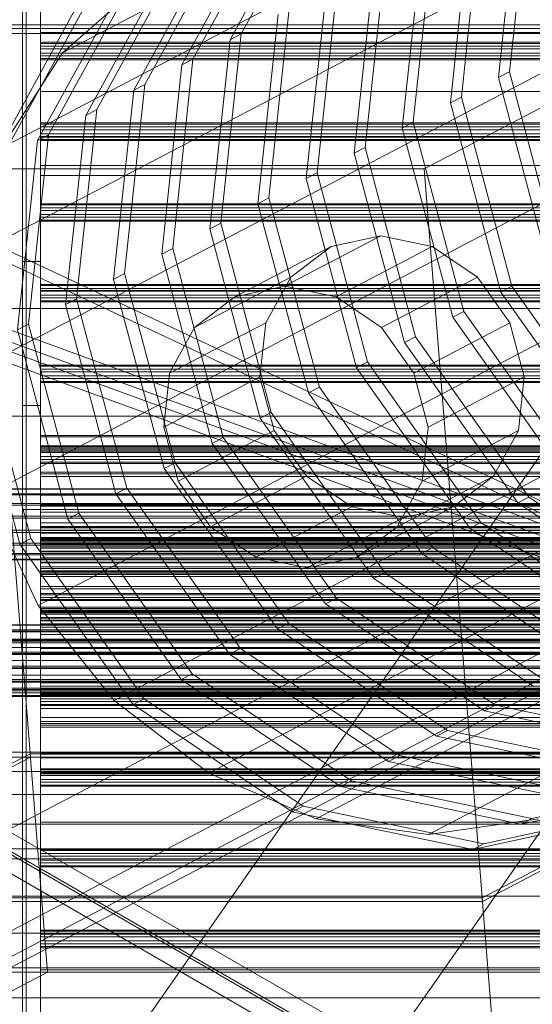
# Model space of a CAD drawing. Header units: millimetres. Extents: x -4738 to 65662, y -68080 to 6847.
# Tile 174 of 256: x -1256 to -1113, y -33544 to -33270. Entities that reach past the tile are written whole.
import ezdxf

# ---------------------------------------------------------------- set-up
doc = ezdxf.new("R2010")
doc.units = ezdxf.units.MM
for name, color, linetype, lineweight in [('COTAS_O', 1, 'Continuous', 0), ('frontal_C03', 7, 'Continuous', 0), ('frontal_C10', 7, 'Continuous', 0), ('frontal_dosificador', 7, 'Continuous', 0), ('frontal_secador', 7, 'Continuous', 0), ('frontal_tolva', 7, 'Continuous', 0)]:
    doc.layers.add(name, color=color, linetype=linetype, lineweight=lineweight)
doc.dimstyles.new('R19_100', dxfattribs={"dimtxt": 250, "dimasz": 150, "dimexe": 150, "dimexo": 80, "dimgap": 100, "dimtad": 1, "dimtih": 1, "dimtoh": 1, "dimdsep": 46, "dimcen": 0.09, "dimadec": 0, "dimazin": 0, "dimtfac": 1, "dimtdec": 4, "dimtofl": 0, "dimtmove": 0, "dimatfit": 3, "dimfxl": 1, "dimtolj": 1, "dimtzin": 0, "dimarcsym": 0})

# ---------------------------------------------------------------- blocks, each defined once
blk = doc.blocks.new('DIM_R31_47')
at = {"layer": 'COTAS_O'}
for p, q in [((-1725, -31700), (-1025, -31700)), ((-1025, -31700), (-1070, -31850)), ((-1025, -34400), (-1025, -31700)), ((-1025, -31700), (-980, -31850)), ((-1025, -34400), (-1070, -34250)), ((-1025, -34400), (-980, -34250)), ((-1725, -34400), (-1025, -34400))]:
    blk.add_line(p, q, dxfattribs=at)
blk.add_text('2700 O', height=250, rotation=90, dxfattribs=at).set_placement((-1125, -33050))
blk = doc.blocks.new('DIM_R31_48')
at = {"layer": 'COTAS_O'}
for p, q in [((-1725, -33700), (-1575, -33655)), ((1725, -33700), (1575, -33655)), ((-1725, -34400), (-1725, -33700)), ((-1725, -33700), (1725, -33700)), ((-1725, -33700), (-1575, -33745)), ((1725, -33700), (1575, -33745)), ((1725, -34400), (1725, -33700))]:
    blk.add_line(p, q, dxfattribs=at)
blk.add_text('3450 O', height=250, dxfattribs=at).set_placement((0, -33600))
blk = doc.blocks.new('DIM_R31_55')
at = {"layer": 'COTAS_O'}
for p, q in [((-1400, -33000), (-700, -33000)), ((-700, -33000), (-745, -33150)), ((-700, -36000), (-700, -33000)), ((-700, -33000), (-655, -33150)), ((-700, -36000), (-745, -35850)), ((-700, -36000), (-655, -35850)), ((-1400, -36000), (-700, -36000))]:
    blk.add_line(p, q, dxfattribs=at)
blk.add_text('3000 O', height=250, rotation=90, dxfattribs=at).set_placement((-800, -34500))

msp = doc.modelspace()

# ---------------------------------------------------------------- linework, layer by layer
at = {"layer": 'frontal_C03'}
for p, q in [((-1254, -34946.422), (-1254, -32331.232)), ((-1250, -32331.232), (-1250, -34946.422)), ((-1254, -32430.626), (-1254, -35045.817)), ((-1250, -35045.817), (-1250, -32430.626)), ((-1250, -33276.282), (-1250, -33275.966)), ((-1250, -33275.966), (-1250, -33277.076)), ((1250, -33275.966), (-1250, -33275.966)), ((-1250, -33277.84), (-1250, -33276.282)), ((1250, -33276.282), (-1250, -33276.282)), ((-1250, -33277.076), (-1250, -33278.963)), ((1250, -33277.076), (-1250, -33277.076)), ((-1250, -33279.727), (-1250, -33277.84)), ((-1250, -33277.84), (1250, -33277.84)), ((-1250, -33278.963), (-1250, -33280.521)), ((1250, -33278.963), (-1250, -33278.963)), ((-1250, -33280.838), (-1250, -33279.727)), ((1250, -33279.727), (-1250, -33279.727)), ((-1250, -33280.521), (-1250, -33280.838)), ((1250, -33280.521), (-1250, -33280.521)), ((1250, -33280.838), (-1250, -33280.838)), ((-1250, -33298.74), (-1250, -33298.423)), ((-1250, -33298.423), (-1250, -33299.534)), ((1250, -33298.423), (-1250, -33298.423)), ((-1250, -33300.298), (-1250, -33298.74)), ((1250, -33298.74), (-1250, -33298.74)), ((-1250, -33299.534), (-1250, -33301.421)), ((1250, -33299.534), (-1250, -33299.534)), ((-1250, -33302.185), (-1250, -33300.298)), ((-1250, -33300.298), (1250, -33300.298)), ((-1250, -33301.421), (-1250, -33302.979)), ((1250, -33301.421), (-1250, -33301.421)), ((-1250, -33303.296), (-1250, -33302.185)), ((1250, -33302.185), (-1250, -33302.185)), ((-1250, -33302.979), (-1250, -33303.296)), ((1250, -33302.979), (-1250, -33302.979)), ((1250, -33303.296), (-1250, -33303.296)), ((-1250, -33321.197), (-1250, -33320.881)), ((-1250, -33320.881), (-1250, -33321.991)), ((1250, -33320.881), (-1250, -33320.881)), ((-1250, -33322.756), (-1250, -33321.197)), ((1250, -33321.197), (-1250, -33321.197)), ((-1250, -33321.991), (-1250, -33323.879)), ((1250, -33321.991), (-1250, -33321.991)), ((-1250, -33324.643), (-1250, -33322.756)), ((-1250, -33322.756), (1250, -33322.756)), ((-1250, -33323.879), (-1250, -33325.437)), ((1250, -33323.879), (-1250, -33323.879)), ((-1250, -33325.753), (-1250, -33324.643)), ((1250, -33324.643), (-1250, -33324.643)), ((-1250, -33325.437), (-1250, -33325.753)), ((1250, -33325.437), (-1250, -33325.437)), ((1250, -33325.753), (-1250, -33325.753)), ((-1250, -33343.655), (-1250, -33343.339)), ((-1250, -33343.339), (-1250, -33344.449)), ((1250, -33343.339), (-1250, -33343.339)), ((-1250, -33345.213), (-1250, -33343.655)), ((1250, -33343.655), (-1250, -33343.655)), ((-1250, -33344.449), (-1250, -33346.336)), ((1250, -33344.449), (-1250, -33344.449)), ((-1250, -33347.1), (-1250, -33345.213)), ((-1250, -33345.213), (1250, -33345.213)), ((-1250, -33346.336), (-1250, -33347.894)), ((1250, -33346.336), (-1250, -33346.336)), ((-1250, -33348.211), (-1250, -33347.1)), ((1250, -33347.1), (-1250, -33347.1)), ((-1250, -33347.894), (-1250, -33348.211)), ((1250, -33347.894), (-1250, -33347.894)), ((1250, -33348.211), (-1250, -33348.211)), ((-1250, -33366.113), (-1250, -33365.796)), ((-1250, -33365.796), (-1250, -33366.907)), ((1250, -33365.796), (-1250, -33365.796)), ((-1250, -33367.671), (-1250, -33366.113)), ((1250, -33366.113), (-1250, -33366.113)), ((-1250, -33366.907), (-1250, -33368.794)), ((1250, -33366.907), (-1250, -33366.907)), ((-1250, -33369.558), (-1250, -33367.671)), ((-1250, -33367.671), (1250, -33367.671)), ((-1250, -33368.794), (-1250, -33370.352)), ((1250, -33368.794), (-1250, -33368.794)), ((-1250, -33370.668), (-1250, -33369.558)), ((1250, -33369.558), (-1250, -33369.558)), ((-1250, -33370.352), (-1250, -33370.668)), ((1250, -33370.352), (-1250, -33370.352)), ((1250, -33370.668), (-1250, -33370.668)), ((-1250, -33388.874), (-1250, -33385.414)), ((-1250, -33385.414), (-1250, -33385.708)), ((1250, -33385.414), (-1250, -33385.414)), ((-1250, -33385.708), (-1250, -33389.711)), ((1250, -33385.708), (-1250, -33385.708)), ((-1250, -33388.57), (-1250, -33388.254)), ((-1250, -33388.254), (-1250, -33389.364)), ((1250, -33388.254), (-1250, -33388.254)), ((-1250, -33390.129), (-1250, -33388.57)), ((1250, -33388.57), (-1250, -33388.57)), ((-1250, -33395.56), (-1250, -33388.874)), ((1250, -33388.874), (-1250, -33388.874)), ((-1250, -33389.364), (-1250, -33391.251)), ((1250, -33389.364), (-1250, -33389.364)), ((-1250, -33389.711), (-1250, -33396.814)), ((1250, -33389.711), (-1250, -33389.711)), ((-1250, -33392.016), (-1250, -33390.129)), ((-1250, -33390.129), (1250, -33390.129)), ((-1250, -33391.251), (-1250, -33392.81)), ((1250, -33391.251), (-1250, -33391.251)), ((-1250, -33393.126), (-1250, -33392.016)), ((1250, -33392.016), (-1250, -33392.016)), ((-1250, -33392.81), (-1250, -33393.126)), ((1250, -33392.81), (-1250, -33392.81)), ((1250, -33393.126), (-1250, -33393.126)), ((-1250, -33404.455), (-1250, -33395.56)), ((1250, -33395.56), (-1250, -33395.56)), ((-1250, -33396.814), (-1250, -33405.934)), ((1250, -33396.814), (-1250, -33396.814)), ((1496, -33400.208), (-1496, -33400.208)), ((1496, -33400.325), (-1496, -33400.325)), ((1496, -33401.591), (-1496, -33401.591)), ((1496, -33401.926), (-1496, -33401.926)), ((1496, -33404.266), (-1496, -33404.266)), ((1496, -33404.767), (-1496, -33404.767)), ((-1250, -33414.205), (-1250, -33404.455)), ((-1250, -33404.455), (1250, -33404.455)), ((-1496, -33407.824), (1496, -33407.824)), ((-1250, -33405.934), (-1250, -33415.684)), ((1250, -33405.934), (-1250, -33405.934)), ((1496, -33408.416), (-1496, -33408.416)), ((-1250, -33411.028), (-1250, -33410.711)), ((-1250, -33410.711), (-1250, -33411.822)), ((1250, -33410.711), (-1250, -33410.711)), ((1496, -33411.724), (-1496, -33411.724)), ((1496, -33412.316), (-1496, -33412.316)), ((-1250, -33412.586), (-1250, -33411.028)), ((1250, -33411.028), (-1250, -33411.028)), ((-1250, -33411.822), (-1250, -33413.709)), ((1250, -33411.822), (-1250, -33411.822)), ((-1250, -33414.473), (-1250, -33412.586)), ((-1250, -33412.586), (1250, -33412.586)), ((1496, -33415.372), (-1496, -33415.372)), ((1496, -33415.874), (-1496, -33415.874)), ((-1250, -33413.709), (-1250, -33415.267)), ((1250, -33413.709), (-1250, -33413.709)), ((-1250, -33423.326), (-1250, -33414.205)), ((1250, -33414.205), (-1250, -33414.205)), ((-1250, -33415.584), (-1250, -33414.473)), ((1250, -33414.473), (-1250, -33414.473)), ((-1250, -33415.267), (-1250, -33415.584)), ((1250, -33415.267), (-1250, -33415.267)), ((1250, -33415.584), (-1250, -33415.584)), ((-1250, -33415.684), (-1250, -33424.58)), ((1250, -33415.684), (-1250, -33415.684)), ((-1250, -33420.8), (-1250, -33416.372)), ((-1250, -33416.372), (-1250, -33416.749)), ((1250, -33416.372), (-1250, -33416.372)), ((1496, -33418.213), (-1496, -33418.213)), ((1496, -33418.548), (-1496, -33418.548)), ((-1250, -33416.749), (-1250, -33421.872)), ((1250, -33416.749), (-1250, -33416.749)), ((1496, -33419.814), (-1496, -33419.814)), ((1496, -33419.932), (-1496, -33419.932)), ((-1250, -33429.359), (-1250, -33420.8)), ((1250, -33420.8), (-1250, -33420.8)), ((-1250, -33421.872), (-1250, -33430.963)), ((1250, -33421.872), (-1250, -33421.872)), ((-1250, -33430.428), (-1250, -33423.326)), ((1250, -33423.326), (-1250, -33423.326)), ((-1250, -33424.58), (-1250, -33431.266)), ((1250, -33424.58), (-1250, -33424.58)), ((-1250, -33440.745), (-1250, -33429.359)), ((1250, -33429.359), (-1250, -33429.359)), ((-1250, -33434.431), (-1250, -33430.428)), ((1250, -33430.428), (-1250, -33430.428)), ((-1250, -33430.963), (-1250, -33442.637)), ((1250, -33430.963), (-1250, -33430.963)), ((-1250, -33431.266), (-1250, -33434.725)), ((1250, -33431.266), (-1250, -33431.266)), ((-1250, -33433.486), (-1250, -33433.169)), ((-1250, -33433.169), (-1250, -33434.28)), ((1250, -33433.169), (-1250, -33433.169)), ((-1250, -33435.044), (-1250, -33433.486)), ((1250, -33433.486), (-1250, -33433.486)), ((-1250, -33434.28), (-1250, -33436.167)), ((1250, -33434.28), (-1250, -33434.28)), ((-1250, -33434.725), (-1250, -33434.431)), ((1250, -33434.431), (-1250, -33434.431)), ((1250, -33434.725), (-1250, -33434.725)), ((-1250, -33436.931), (-1250, -33435.044)), ((-1250, -33435.044), (1250, -33435.044)), ((1496, -33438.069), (-1496, -33438.069)), ((1496, -33438.187), (-1496, -33438.187)), ((-1250, -33436.167), (-1250, -33437.725)), ((1250, -33436.167), (-1250, -33436.167)), ((-1250, -33438.041), (-1250, -33436.931)), ((1250, -33436.931), (-1250, -33436.931)), ((-1250, -33437.725), (-1250, -33438.041)), ((1250, -33437.725), (-1250, -33437.725)), ((1250, -33438.041), (-1250, -33438.041)), ((1496, -33439.453), (-1496, -33439.453)), ((1496, -33439.788), (-1496, -33439.788)), ((-1250, -33453.225), (-1250, -33440.745)), ((-1250, -33440.745), (1250, -33440.745)), ((1496, -33442.127), (-1496, -33442.127)), ((1496, -33442.629), (-1496, -33442.629)), ((-1250, -33442.637), (-1250, -33455.118)), ((1250, -33442.637), (-1250, -33442.637)), ((-1496, -33445.685), (1496, -33445.685)), ((1496, -33446.277), (-1496, -33446.277)), ((1496, -33449.585), (-1496, -33449.585)), ((1496, -33450.177), (-1496, -33450.177)), ((1496, -33453.234), (-1496, -33453.234)), ((1496, -33453.735), (-1496, -33453.735)), ((-1250, -33464.899), (-1250, -33453.225)), ((1250, -33453.225), (-1250, -33453.225)), ((1496, -33456.075), (-1496, -33456.075)), ((1496, -33456.41), (-1496, -33456.41)), ((-1250, -33455.118), (-1250, -33466.504)), ((1250, -33455.118), (-1250, -33455.118)), ((-1250, -33455.943), (-1250, -33455.627)), ((-1250, -33455.627), (-1250, -33456.737)), ((1250, -33455.627), (-1250, -33455.627)), ((-1250, -33457.501), (-1250, -33455.943)), ((1250, -33455.943), (-1250, -33455.943)), ((-1250, -33456.737), (-1250, -33458.624)), ((1250, -33456.737), (-1250, -33456.737)), ((1496, -33457.676), (-1496, -33457.676)), ((1496, -33457.793), (-1496, -33457.793)), ((-1250, -33459.388), (-1250, -33457.501)), ((-1250, -33457.501), (1250, -33457.501)), ((-1250, -33458.624), (-1250, -33460.182)), ((1250, -33458.624), (-1250, -33458.624)), ((-1250, -33460.499), (-1250, -33459.388)), ((1250, -33459.388), (-1250, -33459.388)), ((-1250, -33460.182), (-1250, -33460.499)), ((1250, -33460.182), (-1250, -33460.182)), ((1250, -33460.499), (-1250, -33460.499)), ((-1250, -33473.99), (-1250, -33464.899)), ((1250, -33464.899), (-1250, -33464.899)), ((-1250, -33466.504), (-1250, -33475.062)), ((1250, -33466.504), (-1250, -33466.504)), ((-1250, -33479.114), (-1250, -33473.99)), ((1250, -33473.99), (-1250, -33473.99)), ((-1250, -33475.062), (-1250, -33479.49)), ((1250, -33475.062), (-1250, -33475.062)), ((-1250, -33478.401), (-1250, -33478.084)), ((-1250, -33478.084), (-1250, -33479.195)), ((1250, -33478.084), (-1250, -33478.084)), ((-1250, -33479.959), (-1250, -33478.401)), ((1250, -33478.401), (-1250, -33478.401)), ((-1250, -33479.49), (-1250, -33479.114)), ((1250, -33479.114), (-1250, -33479.114)), ((-1250, -33479.195), (-1250, -33481.082)), ((1250, -33479.195), (-1250, -33479.195)), ((1250, -33479.49), (-1250, -33479.49)), ((-1250, -33481.846), (-1250, -33479.959)), ((-1250, -33479.959), (1250, -33479.959)), ((-1250, -33481.082), (-1250, -33482.64)), ((1250, -33481.082), (-1250, -33481.082)), ((-1250, -33482.957), (-1250, -33481.846)), ((1250, -33481.846), (-1250, -33481.846)), ((-1250, -33482.64), (-1250, -33482.957)), ((1250, -33482.64), (-1250, -33482.64)), ((1250, -33482.957), (-1250, -33482.957)), ((-1250, -33500.858), (-1250, -33500.542)), ((-1250, -33500.542), (-1250, -33501.652)), ((1250, -33500.542), (-1250, -33500.542)), ((-1250, -33502.417), (-1250, -33500.858)), ((1250, -33500.858), (-1250, -33500.858)), ((-1250, -33501.652), (-1250, -33503.54)), ((1250, -33501.652), (-1250, -33501.652)), ((-1250, -33504.304), (-1250, -33502.417)), ((-1250, -33502.417), (1250, -33502.417)), ((-1250, -33503.54), (-1250, -33505.098)), ((1250, -33503.54), (-1250, -33503.54)), ((-1250, -33505.414), (-1250, -33504.304)), ((1250, -33504.304), (-1250, -33504.304)), ((-1250, -33505.098), (-1250, -33505.414)), ((1250, -33505.098), (-1250, -33505.098)), ((1250, -33505.414), (-1250, -33505.414)), ((-1250, -33523.316), (-1250, -33523)), ((-1250, -33523), (-1250, -33524.11)), ((1250, -33523), (-1250, -33523)), ((-1250, -33524.874), (-1250, -33523.316)), ((1250, -33523.316), (-1250, -33523.316)), ((-1250, -33524.11), (-1250, -33525.997)), ((1250, -33524.11), (-1250, -33524.11)), ((-1250, -33526.761), (-1250, -33524.874)), ((-1250, -33524.874), (1250, -33524.874)), ((-1250, -33525.997), (-1250, -33527.555)), ((1250, -33525.997), (-1250, -33525.997)), ((-1250, -33527.872), (-1250, -33526.761)), ((1250, -33526.761), (-1250, -33526.761)), ((-1250, -33527.555), (-1250, -33527.872)), ((1250, -33527.555), (-1250, -33527.555)), ((1250, -33527.872), (-1250, -33527.872))]:
    msp.add_line(p, q, dxfattribs=at)
at = {"layer": 'frontal_C10'}
for p, q in [((-1243.844, -33278.952), (-1060.092, -33182.723)), ((-1260.751, -33305.329), (-1077, -33209.1)), ((-1194.096, -33273.67), (-1169.649, -33229.045)), ((-1172.712, -33230.649), (-1197.159, -33275.273)), ((-1119.333, -33284.207), (-1113.705, -33231.569)), ((-1116.767, -33233.173), (-1122.396, -33285.811)), ((-1186.11, -33237.666), (-1210.557, -33282.29)), ((-1207.495, -33280.686), (-1183.048, -33236.062)), ((-1270.25, -33336.046), (-1086.498, -33239.817)), ((-1130.166, -33240.19), (-1135.794, -33292.828)), ((-1132.732, -33291.224), (-1127.103, -33238.586)), ((-1220.893, -33287.703), (-1196.446, -33243.079)), ((-1199.509, -33244.683), (-1223.956, -33289.307)), ((-1146.131, -33298.241), (-1140.502, -33245.603)), ((-1143.564, -33247.207), (-1149.193, -33299.845)), ((-1212.907, -33251.699), (-1237.354, -33296.324)), ((-1234.292, -33294.72), (-1209.845, -33250.095)), ((-1156.963, -33254.223), (-1162.592, -33306.861)), ((-1159.529, -33305.258), (-1153.9, -33252.62)), ((-1247.69, -33301.736), (-1223.243, -33257.112)), ((-1226.306, -33258.716), (-1250.753, -33303.34)), ((-1220.679, -33258.712), (-1243.844, -33278.952)), ((-1172.928, -33312.274), (-1167.299, -33259.636)), ((-1170.361, -33261.24), (-1175.99, -33313.878)), ((-1261.089, -33308.753), (-1236.642, -33264.129)), ((-1239.704, -33265.733), (-1264.151, -33310.357)), ((-1183.76, -33268.257), (-1189.389, -33320.895)), ((-1186.326, -33319.291), (-1180.698, -33266.653)), ((-1066.575, -33271.13), (-1269.085, -33271.13)), ((-1269.085, -33271.13), (-1252.791, -33474.907)), ((-1143.139, -33311.226), (-1066.575, -33271.13)), ((-1087.94, -33272.78), (-1271.691, -33369.009)), ((-1199.725, -33326.308), (-1194.096, -33273.67)), ((-1197.159, -33275.273), (-1194.096, -33273.67)), ((-1197.159, -33275.273), (-1202.787, -33327.911)), ((-1243.844, -33278.952), (-1260.751, -33305.329)), ((-1213.123, -33333.324), (-1207.495, -33280.686)), ((-1210.557, -33282.29), (-1207.495, -33280.686)), ((-1210.557, -33282.29), (-1216.186, -33334.928)), ((-1119.333, -33284.207), (-1122.396, -33285.811)), ((-1105.287, -33336.845), (-1119.333, -33284.207)), ((-983.45, -33466.724), (-1368.845, -33285.781)), ((-1361.482, -33285.781), (-976.086, -33466.724)), ((-1122.396, -33285.811), (-1108.349, -33338.449)), ((-1223.956, -33289.307), (-1229.584, -33341.945)), ((-1226.522, -33340.341), (-1220.893, -33287.703)), ((-1223.956, -33289.307), (-1220.893, -33287.703)), ((-1132.732, -33291.224), (-1135.794, -33292.828)), ((-1135.794, -33292.828), (-1121.748, -33345.466)), ((-1118.685, -33343.862), (-1132.732, -33291.224)), ((-1239.921, -33347.358), (-1234.292, -33294.72)), ((-1237.354, -33296.324), (-1234.292, -33294.72)), ((-1237.354, -33296.324), (-1242.983, -33348.962)), ((-1146.131, -33298.241), (-1149.193, -33299.845)), ((-1132.084, -33350.879), (-1146.131, -33298.241)), ((-1149.193, -33299.845), (-1135.147, -33352.483)), ((-1250.753, -33303.34), (-1256.382, -33355.978)), ((-1253.319, -33354.374), (-1247.69, -33301.736)), ((-1250.753, -33303.34), (-1247.69, -33301.736)), ((-1264.978, -33401.973), (-1081.226, -33305.744)), ((-1159.529, -33305.258), (-1162.592, -33306.861)), ((-1145.483, -33357.895), (-1159.529, -33305.258)), ((-1162.592, -33306.861), (-1148.545, -33359.499)), ((-1345.648, -33311.226), (-1143.139, -33311.226)), ((-1172.928, -33312.274), (-1175.99, -33313.878)), ((-1158.881, -33364.912), (-1172.928, -33312.274)), ((-1143.139, -33311.226), (-1126.845, -33515.003)), ((-1175.99, -33313.878), (-1161.944, -33366.516)), ((-1186.326, -33319.291), (-1189.389, -33320.895)), ((-1172.28, -33371.929), (-1186.326, -33319.291)), ((-1189.389, -33320.895), (-1175.342, -33373.533)), ((-960.323, -33468.03), (-1347.923, -33326.687)), ((-1338.718, -33326.687), (-951.118, -33468.03)), ((-1199.725, -33326.308), (-1202.787, -33327.911)), ((-1202.787, -33327.911), (-1188.741, -33380.549)), ((-1185.678, -33378.946), (-1199.725, -33326.308)), ((-1181.957, -33343.855), (-1155.16, -33329.821)), ((-1169.012, -33332.804), (-1155.16, -33329.821)), ((-1155.16, -33329.821), (-1140.831, -33332.804)), ((-1348.254, -33332.627), (-960.653, -33473.97)), ((-1339.049, -33332.627), (-951.449, -33473.97)), ((-1213.123, -33333.324), (-1216.186, -33334.928)), ((-1199.077, -33385.962), (-1213.123, -33333.324)), ((-1195.809, -33346.838), (-1169.012, -33332.804)), ((-1180.278, -33341.299), (-1169.012, -33332.804)), ((-1167.629, -33346.838), (-1140.831, -33332.804)), ((-1140.831, -33332.804), (-1128.207, -33341.299)), ((-1250.568, -33432.69), (-1066.816, -33336.461)), ((-1216.186, -33334.928), (-1202.139, -33387.566)), ((-1226.522, -33340.341), (-1229.584, -33341.945)), ((-1229.584, -33341.945), (-1215.538, -33394.583)), ((-1212.475, -33392.979), (-1226.522, -33340.341)), ((-1207.075, -33355.333), (-1180.278, -33341.299)), ((-1187.243, -33354.013), (-1180.278, -33341.299)), ((-1155.004, -33355.333), (-1128.207, -33341.299)), ((-1128.207, -33341.299), (-1119.209, -33354.013)), ((-1181.957, -33343.855), (-1195.809, -33346.838)), ((-1167.629, -33346.838), (-1181.957, -33343.855)), ((-1121.748, -33345.466), (-1118.685, -33343.862)), ((-1087.102, -33388.486), (-1118.685, -33343.862)), ((-1239.921, -33347.358), (-1242.983, -33348.962)), ((-1225.874, -33399.996), (-1239.921, -33347.358)), ((-1195.809, -33346.838), (-1207.075, -33355.333)), ((-1155.004, -33355.333), (-1167.629, -33346.838)), ((-1121.748, -33345.466), (-1090.165, -33390.09)), ((-1242.983, -33348.962), (-1228.936, -33401.6)), ((-1135.147, -33352.483), (-1132.084, -33350.879)), ((-1135.147, -33352.483), (-1103.563, -33397.107)), ((-1100.501, -33395.503), (-1132.084, -33350.879)), ((-1253.319, -33354.374), (-1256.382, -33355.978)), ((-1256.382, -33355.978), (-1242.335, -33408.616)), ((-1239.273, -33407.012), (-1253.319, -33354.374)), ((-1214.04, -33368.046), (-1187.243, -33354.013)), ((-1207.075, -33355.333), (-1214.04, -33368.046)), ((-1188.847, -33369.009), (-1187.243, -33354.013)), ((-1146.006, -33368.046), (-1155.004, -33355.333)), ((-1146.006, -33368.046), (-1119.209, -33354.013)), ((-1119.209, -33354.013), (-1115.207, -33369.009)), ((-1148.545, -33359.499), (-1145.483, -33357.895)), ((-1113.899, -33402.52), (-1145.483, -33357.895)), ((-1252.671, -33414.029), (-1266.718, -33361.391)), ((-1148.545, -33359.499), (-1116.962, -33404.124)), ((-1269.78, -33362.995), (-1255.734, -33415.633)), ((-1229.442, -33459.067), (-1045.69, -33362.838)), ((-1161.944, -33366.516), (-1158.881, -33364.912)), ((-1161.944, -33366.516), (-1130.36, -33411.14)), ((-1127.298, -33409.537), (-1158.881, -33364.912)), ((-1214.04, -33368.046), (-1215.644, -33383.043)), ((-1188.847, -33369.009), (-1215.644, -33383.043)), ((-1184.845, -33384.006), (-1188.847, -33369.009)), ((-1142.004, -33383.043), (-1146.006, -33368.046)), ((-1142.004, -33383.043), (-1115.207, -33369.009)), ((-1115.207, -33369.009), (-1116.811, -33384.006)), ((-1175.342, -33373.533), (-1172.28, -33371.929)), ((-1140.696, -33416.553), (-1172.28, -33371.929)), ((-1175.342, -33373.533), (-1143.759, -33418.157)), ((-1188.741, -33380.549), (-1185.678, -33378.946)), ((-1188.741, -33380.549), (-1157.157, -33425.174)), ((-1154.095, -33423.57), (-1185.678, -33378.946)), ((-1215.644, -33383.043), (-1211.642, -33398.039)), ((-1203.04, -33479.307), (-1019.288, -33383.078)), ((-1143.608, -33398.039), (-1142.004, -33383.043)), ((-1211.642, -33398.039), (-1184.845, -33384.006)), ((-1202.139, -33387.566), (-1199.077, -33385.962)), ((-1167.493, -33430.587), (-1199.077, -33385.962)), ((-1175.847, -33396.719), (-1184.845, -33384.006)), ((-1143.608, -33398.039), (-1116.811, -33384.006)), ((-1116.811, -33384.006), (-1123.776, -33396.719)), ((-1202.139, -33387.566), (-1170.556, -33432.19)), ((-1215.538, -33394.583), (-1212.475, -33392.979)), ((-1180.892, -33437.603), (-1212.475, -33392.979)), ((-1070.1, -33396.131), (-1269.164, -33500.38)), ((-1215.538, -33394.583), (-1183.955, -33439.207)), ((-1202.644, -33410.753), (-1175.847, -33396.719)), ((-1163.222, -33405.214), (-1175.847, -33396.719)), ((-1173.162, -33492.03), (-989.41, -33395.801)), ((-1150.573, -33410.753), (-1123.776, -33396.719)), ((-1123.776, -33396.719), (-1135.042, -33405.214)), ((-1211.642, -33398.039), (-1202.644, -33410.753)), ((-1150.573, -33410.753), (-1143.608, -33398.039)), ((-1264.978, -33401.973), (-1250.568, -33432.69)), ((-1228.936, -33401.6), (-1225.874, -33399.996)), ((-1228.936, -33401.6), (-1197.353, -33446.224)), ((-1194.291, -33444.62), (-1225.874, -33399.996)), ((-1141.843, -33496.37), (-958.091, -33400.141)), ((-1116.962, -33404.124), (-1113.899, -33402.52)), ((-1069.587, -33432.337), (-1113.899, -33402.52)), ((-1190.019, -33419.248), (-1163.222, -33405.214)), ((-1148.893, -33408.197), (-1163.222, -33405.214)), ((-1161.839, -33419.248), (-1135.042, -33405.214)), ((-1135.042, -33405.214), (-1148.893, -33408.197)), ((-1116.962, -33404.124), (-1072.65, -33433.941)), ((-1242.335, -33408.616), (-1239.273, -33407.012)), ((-1207.689, -33451.637), (-1239.273, -33407.012)), ((-1242.335, -33408.616), (-1210.752, -33453.241)), ((-1202.644, -33410.753), (-1190.019, -33419.248)), ((-1175.691, -33422.231), (-1148.893, -33408.197)), ((-1161.839, -33419.248), (-1150.573, -33410.753)), ((-1130.36, -33411.14), (-1127.298, -33409.537)), ((-1082.986, -33439.354), (-1127.298, -33409.537)), ((-1130.36, -33411.14), (-1086.048, -33440.957)), ((-1255.734, -33415.633), (-1252.671, -33414.029)), ((-1255.734, -33415.633), (-1224.15, -33460.257)), ((-1221.088, -33458.653), (-1252.671, -33414.029)), ((-1143.759, -33418.157), (-1140.696, -33416.553)), ((-1143.759, -33418.157), (-1099.447, -33447.974)), ((-1096.384, -33446.37), (-1140.696, -33416.553)), ((-1190.019, -33419.248), (-1175.691, -33422.231)), ((-1175.691, -33422.231), (-1161.839, -33419.248)), ((-1157.157, -33425.174), (-1154.095, -33423.57)), ((-1109.783, -33453.387), (-1154.095, -33423.57)), ((-1073.509, -33426.411), (-1364.449, -33578.774)), ((-1157.157, -33425.174), (-1112.845, -33454.991)), ((-1266.422, -33534.669), (-1067.358, -33430.421)), ((-1250.568, -33432.69), (-1229.442, -33459.067)), ((-1170.556, -33432.19), (-1167.493, -33430.587)), ((-1170.556, -33432.19), (-1126.244, -33462.007)), ((-1123.182, -33460.404), (-1167.493, -33430.587)), ((-1363.666, -33588.571), (-1072.726, -33436.208)), ((-1183.955, -33439.207), (-1180.892, -33437.603)), ((-1136.58, -33467.42), (-1180.892, -33437.603)), ((-1183.955, -33439.207), (-1139.643, -33469.024)), ((-974.321, -33664.634), (-1356.285, -33444.666)), ((-1347.08, -33444.666), (-965.116, -33664.634)), ((-1197.353, -33446.224), (-1194.291, -33444.62)), ((-1197.353, -33446.224), (-1153.041, -33476.041)), ((-1149.979, -33474.437), (-1194.291, -33444.62)), ((-1356.8, -33450.52), (-974.836, -33670.487)), ((-1347.595, -33450.52), (-965.631, -33670.487)), ((-1210.752, -33453.241), (-1207.689, -33451.637)), ((-1163.377, -33481.454), (-1207.689, -33451.637)), ((-1210.752, -33453.241), (-1166.44, -33483.058)), ((-1229.442, -33459.067), (-1203.04, -33479.307)), ((-1224.15, -33460.257), (-1221.088, -33458.653)), ((-1176.776, -33488.47), (-1221.088, -33458.653)), ((-1224.15, -33460.257), (-1179.838, -33490.074)), ((-1126.244, -33462.007), (-1123.182, -33460.404)), ((-1126.244, -33462.007), (-1075.95, -33472.478)), ((-1072.887, -33470.874), (-1123.182, -33460.404)), ((-1139.643, -33469.024), (-1136.58, -33467.42)), ((-1086.286, -33477.891), (-1136.58, -33467.42)), ((-1139.643, -33469.024), (-1089.348, -33479.495)), ((-1252.869, -33473.928), (-1329.432, -33514.023)), ((-1329.354, -33515.003), (-1252.791, -33474.907)), ((-1050.36, -33473.928), (-1252.869, -33473.928)), ((-1252.869, -33473.928), (-1248.012, -33534.669)), ((-1252.791, -33474.907), (-1050.282, -33474.907)), ((-1153.041, -33476.041), (-1149.979, -33474.437)), ((-1153.041, -33476.041), (-1102.747, -33486.511)), ((-1099.684, -33484.907), (-1149.979, -33474.437)), ((-1126.923, -33514.023), (-1050.36, -33473.928)), ((-1050.282, -33474.907), (-1126.845, -33515.003)), ((-1203.04, -33479.307), (-1173.162, -33492.03)), ((-1166.44, -33483.058), (-1163.377, -33481.454)), ((-1113.083, -33491.924), (-1163.377, -33481.454)), ((-1064.463, -33481.454), (-1113.083, -33491.924)), ((-1166.44, -33483.058), (-1116.145, -33493.528)), ((-1116.145, -33493.528), (-1067.525, -33483.058)), ((-1179.838, -33490.074), (-1176.776, -33488.47)), ((-1179.838, -33490.074), (-1129.544, -33500.545)), ((-1126.481, -33498.941), (-1176.776, -33488.47)), ((-1129.544, -33500.545), (-1080.924, -33490.074)), ((-1077.861, -33488.47), (-1126.481, -33498.941)), ((-1173.162, -33492.03), (-1141.843, -33496.37)), ((-1141.843, -33496.37), (-1111.219, -33492.03)), ((-1116.145, -33493.528), (-1113.083, -33491.924)), ((-1269.164, -33500.38), (-1029.835, -33500.38)), ((-1129.544, -33500.545), (-1126.481, -33498.941)), ((-1329.432, -33514.023), (-1126.923, -33514.023)), ((-1126.923, -33514.023), (-1122.066, -33574.765)), ((-1126.845, -33515.003), (-1329.354, -33515.003)), ((-1324.576, -33574.765), (-1248.012, -33534.669)), ((-1027.093, -33534.669), (-1266.422, -33534.669)), ((-1248.012, -33534.669), (-1045.503, -33534.669))]:
    msp.add_line(p, q, dxfattribs=at)
at = {"layer": 'frontal_dosificador'}
for p, q in [((-230, -33380), (-1770, -33380)), ((-230, -33440), (-1770, -33440))]:
    msp.add_line(p, q, dxfattribs=at)
at = {"layer": 'frontal_secador'}
for p, q in [((-1255, -33350), (-1255, -33075)), ((-1250, -33350), (-1250, -33075)), ((-1255, -33337), (-1255, -33097)), ((-1250, -33097), (-1250, -33337)), ((-1250, -33156), (-1250, -33396)), ((-1250, -33162), (-1250, -33402)), ((-1255, -33166), (-1255, -33406)), ((-1250, -33406), (-1250, -33166)), ((-1250, -33254.076), (-1250, -33273.25)), ((-1250, -33345), (-1250, -33255)), ((1360, -33272.137), (-1360, -33272.137)), ((1360, -33273.5), (-1360, -33273.5)), ((-1250, -33273.25), (-1250, -33289.715)), ((1250, -33273.25), (-1250, -33273.25)), ((-1250, -33289.715), (-1250, -33302.349)), ((1250, -33289.715), (-1250, -33289.715)), ((-1250, -33302.349), (-1250, -33310.291)), ((1250, -33302.349), (-1250, -33302.349)), ((-1250, -33310.291), (-1250, -33313)), ((1250, -33310.291), (-1250, -33310.291)), ((1250, -33313), (-1250, -33313)), ((-1255, -33406), (-1255, -33337)), ((-1255, -33337), (-1250, -33337)), ((-1250, -33337), (-1250, -33406)), ((-1250, -33345), (1250, -33345)), ((-1250, -33350), (-1250, -33345)), ((-1320, -33350), (-1255, -33350)), ((-1255, -33350), (-1250, -33350)), ((-1250, -33350), (1250, -33350)), ((-1255, -33617), (-1255, -33377)), ((-1255, -33377), (-1255, -33446)), ((-1255, -33377), (-1250, -33377)), ((-1250, -33377), (-1250, -33617)), ((-1250, -33446), (-1250, -33377)), ((-1250, -33396), (1250, -33396)), ((-1250, -33396), (-1250, -33402)), ((-1250, -33402), (1250, -33402)), ((-1250, -33402), (-1250, -33406)), ((-1250, -33402), (-1250, -33406.659)), ((-1250, -33405), (-1250, -33402)), ((-1250, -33409.659), (-1250, -33405)), ((-1250, -33405), (1250, -33405)), ((-1255, -33406), (-1250, -33406)), ((1250, -33406), (-1250, -33406)), ((-1250, -33406.659), (1250, -33406.659)), ((-1250, -33406.659), (-1250, -33409.659)), ((-1250, -33406.659), (-1250, -33411)), ((1250, -33409.659), (-1250, -33409.659)), ((-1250, -33414), (-1250, -33409.659)), ((-1250, -33411), (1250, -33411)), ((-1250, -33411), (-1250, -33414)), ((-1250, -33411), (-1250, -33414.728)), ((1250, -33414), (-1250, -33414)), ((-1250, -33417.728), (-1250, -33414)), ((-1250, -33414.728), (1250, -33414.728)), ((-1250, -33414.728), (-1250, -33417.728)), ((-1250, -33414.728), (-1250, -33417.588)), ((-1250, -33417.588), (1250, -33417.588)), ((-1250, -33417.588), (-1250, -33420.588)), ((-1250, -33417.588), (-1250, -33419.387)), ((-1250, -33419.918), (-1250, -33417.611)), ((1250, -33417.611), (-1250, -33417.611)), ((1250, -33417.728), (-1250, -33417.728)), ((-1250, -33420.588), (-1250, -33417.728)), ((-1250, -33419.387), (1250, -33419.387)), ((-1250, -33419.387), (-1250, -33422.387)), ((-1250, -33419.387), (-1250, -33420)), ((-1250, -33423.65), (-1250, -33419.918)), ((1250, -33419.918), (-1250, -33419.918)), ((-1250, -33420), (1250, -33420)), ((-1250, -33420), (-1250, -33423)), ((1250, -33420.588), (-1250, -33420.588)), ((-1250, -33422.387), (-1250, -33420.588)), ((1250, -33422.387), (-1250, -33422.387)), ((-1250, -33423), (-1250, -33422.387)), ((1250, -33423), (-1250, -33423)), ((-1250, -33423.65), (-1250, -33427.382)), ((-1250, -33423.65), (1250, -33423.65)), ((-1250, -33424), (-1250, -33436)), ((1250, -33424), (-1250, -33424)), ((-1250, -33428), (-1250, -33424)), ((-1250, -33427.382), (-1250, -33429.689)), ((1250, -33427.382), (-1250, -33427.382)), ((-1250, -33440), (-1250, -33428)), ((-1250, -33428), (1250, -33428)), ((1250, -33429.689), (-1250, -33429.689)), ((-1250, -33436.709), (-1250, -33434)), ((1250, -33434), (-1250, -33434)), ((-1250, -33434.545), (-1250, -33434)), ((-1250, -33436.144), (-1250, -33434.545)), ((1250, -33434.545), (-1250, -33434.545)), ((-1250, -33436), (-1250, -33676)), ((1250, -33436), (-1250, -33436)), ((-1250, -33442), (-1250, -33436)), ((-1250, -33436), (-1250, -33440)), ((-1250, -33438.686), (-1250, -33436.144)), ((1250, -33436.144), (-1250, -33436.144)), ((-1250, -33444.651), (-1250, -33436.709)), ((1250, -33436.709), (-1250, -33436.709)), ((-1250, -33442), (-1250, -33438.686)), ((1250, -33438.686), (-1250, -33438.686)), ((1250, -33440), (-1250, -33440)), ((1320, -33442), (-1320, -33442)), ((1320, -33442.273), (-1320, -33442.273)), ((1320, -33443.072), (-1320, -33443.072)), ((-1250, -33445.859), (-1250, -33442)), ((1250, -33442), (-1250, -33442)), ((-1250, -33442), (-1250, -33682)), ((-1250, -33446), (-1250, -33442)), ((1320, -33444.343), (-1320, -33444.343)), ((1320, -33446), (-1320, -33446)), ((-1255, -33446), (-1255, -33686)), ((-1250, -33446), (-1255, -33446)), ((-1250, -33457.285), (-1250, -33444.651)), ((1250, -33444.651), (-1250, -33444.651)), ((-1250, -33450), (-1250, -33445.859)), ((1250, -33445.859), (-1250, -33445.859)), ((-1250, -33686), (-1250, -33446)), ((-1250, -33446), (1250, -33446)), ((1320, -33447.929), (-1320, -33447.929)), ((-1320, -33450), (1320, -33450)), ((-1250, -33450), (-1250, -33454.141)), ((-1250, -33450), (1250, -33450)), ((1320, -33452.071), (-1320, -33452.071)), ((1320, -33454), (-1320, -33454)), ((-1250, -33454.141), (-1250, -33458)), ((1250, -33454.141), (-1250, -33454.141)), ((1320, -33455.657), (-1320, -33455.657)), ((1320, -33456.928), (-1320, -33456.928)), ((-1250, -33473.75), (-1250, -33457.285)), ((1250, -33457.285), (-1250, -33457.285)), ((1320, -33457.727), (-1320, -33457.727)), ((1320, -33458), (-1320, -33458)), ((-1250, -33458), (-1250, -33461.314)), ((1250, -33458), (-1250, -33458)), ((-1250, -33461.314), (-1250, -33463.856)), ((1250, -33461.314), (-1250, -33461.314)), ((-1250, -33463.856), (-1250, -33465.455)), ((1250, -33463.856), (-1250, -33463.856)), ((-1250, -33465.455), (-1250, -33466)), ((1250, -33465.455), (-1250, -33465.455)), ((1250, -33466), (-1250, -33466)), ((1360, -33473.5), (-1360, -33473.5)), ((-1250, -33492.924), (-1250, -33473.75)), ((1250, -33473.75), (-1250, -33473.75)), ((1360, -33474.863), (-1360, -33474.863)), ((1360, -33478.859), (-1360, -33478.859)), ((1360, -33485.216), (-1360, -33485.216)), ((-1250, -33513.5), (-1250, -33492.924)), ((1250, -33492.924), (-1250, -33492.924)), ((1360, -33493.5), (-1360, -33493.5)), ((1360, -33503.147), (-1360, -33503.147)), ((-1360, -33513.5), (1360, -33513.5)), ((-1250, -33513.5), (-1250, -33534.076)), ((-1250, -33513.5), (1250, -33513.5)), ((1360, -33523.853), (-1360, -33523.853)), ((1360, -33533.5), (-1360, -33533.5)), ((-1250, -33534.076), (-1250, -33553.25)), ((1250, -33534.076), (-1250, -33534.076)), ((1360, -33541.784), (-1360, -33541.784))]:
    msp.add_line(p, q, dxfattribs=at)
at = {"layer": 'frontal_tolva'}
for p, q in [((-1769.584, -34332.806), (-722.584, -32835.806)), ((-1720.416, -34367.194), (-673.416, -32870.194))]:
    msp.add_line(p, q, dxfattribs=at)

# ---------------------------------------------------------------- dimensions: what is measured, and where the dimension line sits
at = {"layer": 'COTAS_O'}
for p1, p2, distance, picture, middle in [((-1725, -34400), (-1725, -31700), -700, 'DIM_R31_47', (-1025, -33050)), ((-1400, -36000), (-1400, -33000), -700, 'DIM_R31_55', (-700, -34500)), ((-1725, -34400), (1725, -34400), 700, 'DIM_R31_48', (0, -33700))]:
    dim = msp.add_aligned_dim(p1=p1, p2=p2, distance=distance, text='<> O', dimstyle='R19_100', dxfattribs=at)
    dim.commit()
    dim.dimension.update_dxf_attribs({"geometry": picture, "text_midpoint": middle})

doc.saveas('drawing.dxf')
